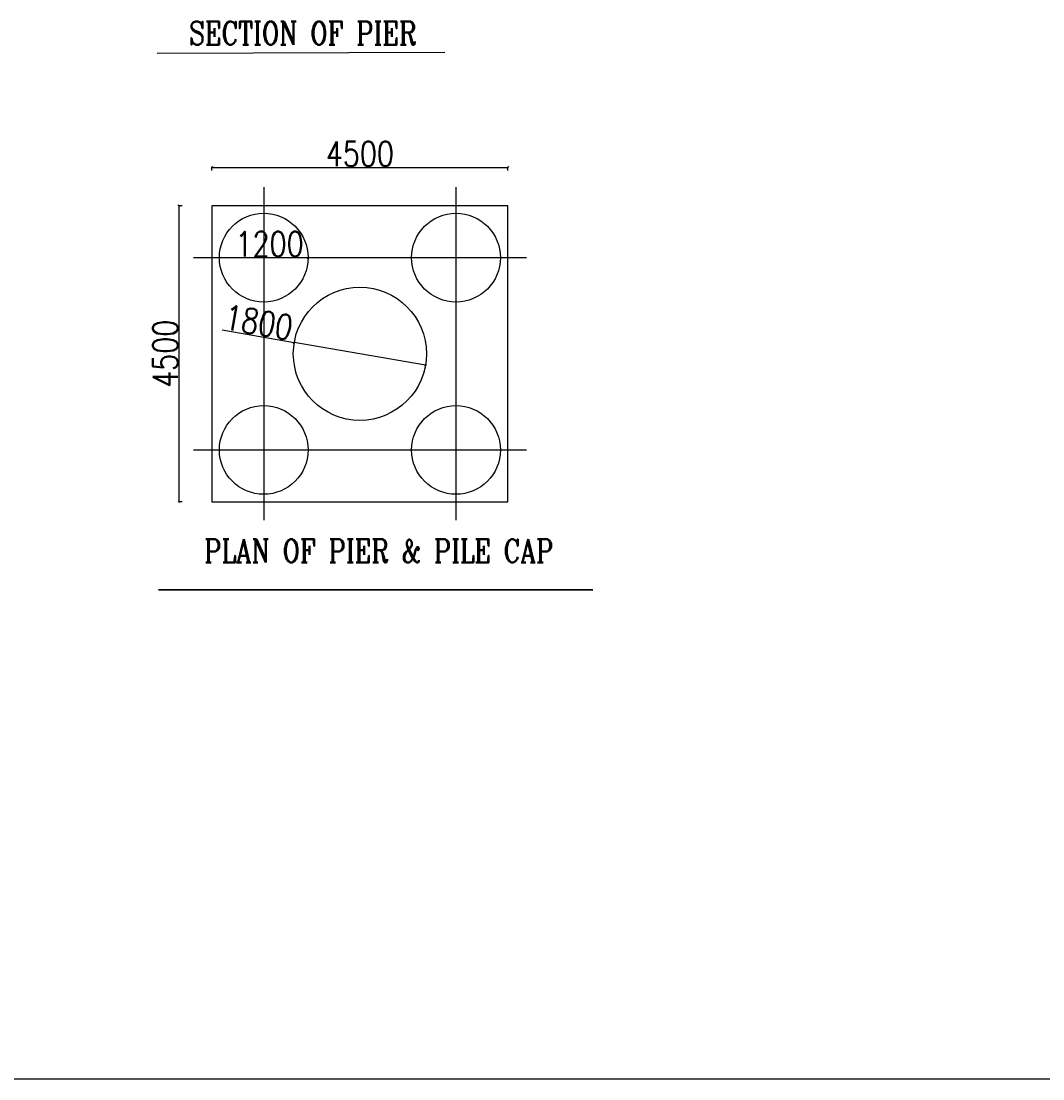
# Model space of a CAD drawing. Header units: metres. Extents: x -1603 to -1003, y 4 to 255.
# Tile 6 of 9: x -1292 to -1226, y 4 to 72. Entities that reach past the tile are written whole.
import ezdxf

# ---------------------------------------------------------------- set-up
doc = ezdxf.new("R2010")
doc.units = ezdxf.units.M
doc.header["$LTSCALE"] = 0.1
doc.header["$PDMODE"] = 34
doc.header["$PDSIZE"] = 0.25
doc.layers.add('TEXT', color=7, linetype='Continuous')
doc.styles.add('ROMANS', font='romans.shx', dxfattribs={"width": 0.8})
doc.dimstyles.new('1-100', dxfattribs={"dimscale": 0.8, "dimtxt": 0.2, "dimasz": 0.15, "dimexe": 0.05, "dimexo": 0.2, "dimgap": 0.1, "dimtad": 1, "dimdec": 0, "dimlfac": 1000, "dimzin": 1, "dimdsep": 46, "dimtxsty": 'ROMANS', "dimblk": 'OBLIQUE', "dimcen": 0.2, "dimadec": 0, "dimazin": 0, "dimtfac": 1, "dimtdec": 0, "dimtmove": 0, "dimatfit": 3, "dimldrblk": 'OPEN30', "dimfxl": 1, "dimarcsym": 0})

# ---------------------------------------------------------------- blocks, each defined once
blk = doc.blocks.new('_Oblique')
at = {"color": 0, "linetype": 'ByBlock', "lineweight": -2}
blk.add_line((-0.5, -0.5), (0.5, 0.5), dxfattribs=at)
blk = doc.blocks.new('*D113')
at = {"color": 0, "lineweight": -2, "ltscale": 0.2, "transparency": 16777216}
blk.add_line((-1278.246, 56.945), (-1273.484, 56.945), dxfattribs=at)
at = {"layer": 'Defpoints', "color": 0, "ltscale": 0.2, "transparency": 16777216}
for p in [(-1279.244, 56.945), (-1273.484, 56.945)]:
    blk.add_point(p, dxfattribs=at)
at = {"color": 0, "lineweight": -2, "ltscale": 0.2, "transparency": 16777216, "xscale": 0.12, "yscale": 0.12, "zscale": 0.12, "rotation": 359.9999999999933}
blk.add_blockref('_Oblique', (-1273.484, 56.945), dxfattribs=at)
at = {"color": 0, "ltscale": 0.2, "transparency": 16777216, "insert": (-1275.985, 57.831), "char_height": 0.52, "attachment_point": 5, "style": 'ROMANS'}
blk.add_mtext('{\\H3.1015x;1200}', dxfattribs=at)
blk = doc.blocks.new('_Open30')
at = {"color": 0, "linetype": 'ByBlock', "lineweight": -2}
for p, q in [((-1, 0.27), (0, 0)), ((0, 0), (-1, -0.27)), ((0, 0), (-1, 0))]:
    blk.add_line(p, q, dxfattribs=at)
blk = doc.blocks.new('*D114')
at = {"color": 0, "lineweight": -2, "ltscale": 0.2, "transparency": 16777216}
for p in [(-1279.073, 52.256), (-1265.868, 49.967)]:
    blk.add_line(p, (-1274.381, 51.443), dxfattribs=at)
at = {"layer": 'Defpoints', "color": 0, "ltscale": 0.2, "transparency": 16777216}
for p in [(-1274.381, 51.443), (-1265.868, 49.967)]:
    blk.add_point(p, dxfattribs=at)
at = {"color": 0, "lineweight": -2, "ltscale": 0.2, "transparency": 16777216, "xscale": 0.12, "yscale": 0.12, "zscale": 0.12}
for p, rotation in [((-1274.381, 51.443), 350.1654088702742), ((-1265.868, 49.967), 170.1654088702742)]:
    blk.add_blockref('_Oblique', p, dxfattribs=dict(at, rotation=rotation))
at = {"color": 0, "ltscale": 0.2, "transparency": 16777216, "insert": (-1276.694, 52.743), "char_height": 0.52, "attachment_point": 5, "rotation": 350.16541, "style": 'ROMANS'}
blk.add_mtext('{\\H3.1015x;1800}', dxfattribs=at)
blk = doc.blocks.new('*D96')
at = {"color": 0, "lineweight": -2, "ltscale": 0.2, "transparency": 16777216}
for p, q in [((-1279.724, 62.6), (-1279.724, 62.84)), ((-1279.724, 62.8), (-1260.524, 62.8)), ((-1260.524, 62.6), (-1260.524, 62.84))]:
    blk.add_line(p, q, dxfattribs=at)
at = {"layer": 'Defpoints', "color": 0, "ltscale": 0.2, "transparency": 16777216}
for p in [(-1260.524, 62.8), (-1279.724, 57.554), (-1260.524, 57.554)]:
    blk.add_point(p, dxfattribs=at)
at = {"color": 0, "lineweight": -2, "ltscale": 0.2, "transparency": 16777216, "xscale": 0.12, "yscale": 0.12, "zscale": 0.12, "rotation": 180}
blk.add_blockref('_Oblique', (-1279.724, 62.8), dxfattribs=at)
at = {"color": 0, "lineweight": -2, "ltscale": 0.2, "transparency": 16777216, "xscale": 0.12, "yscale": 0.12, "zscale": 0.12}
blk.add_blockref('_Oblique', (-1260.524, 62.8), dxfattribs=at)
at = {"color": 0, "ltscale": 0.2, "transparency": 16777216, "insert": (-1270.124, 63.686), "char_height": 0.52, "attachment_point": 5, "style": 'ROMANS'}
blk.add_mtext('{\\H3.1015x;4500}', dxfattribs=at)
blk = doc.blocks.new('*D115')
at = {"color": 0, "lineweight": -2, "ltscale": 0.2, "transparency": 16777216}
for p, q in [((-1281.668, 60.305), (-1281.908, 60.305)), ((-1281.868, 60.305), (-1281.868, 41.105)), ((-1281.668, 41.105), (-1281.908, 41.105))]:
    blk.add_line(p, q, dxfattribs=at)
at = {"layer": 'Defpoints', "color": 0, "ltscale": 0.2, "transparency": 16777216}
for p in [(-1279.724, 60.305), (-1281.868, 41.105), (-1279.724, 41.105)]:
    blk.add_point(p, dxfattribs=at)
at = {"color": 0, "lineweight": -2, "ltscale": 0.2, "transparency": 16777216, "xscale": 0.12, "yscale": 0.12, "zscale": 0.12}
for p, rotation in [((-1281.868, 60.305), 90), ((-1281.868, 41.105), 270)]:
    blk.add_blockref('_Oblique', p, dxfattribs=dict(at, rotation=rotation))
at = {"color": 0, "ltscale": 0.2, "transparency": 16777216, "insert": (-1282.754, 50.705), "char_height": 0.52, "attachment_point": 5, "rotation": 90, "style": 'ROMANS'}
blk.add_mtext('{\\H3.1015x;4500}', dxfattribs=at)

msp = doc.modelspace()

# ---------------------------------------------------------------- linework, layer by layer
for p, q in [((-1283.2785, 70.2206), (-1264.6183, 70.2899)), ((-1603.4869, 3.6499), (-1003.3989, 3.6499))]:
    msp.add_line(p, q)
at = {"ltscale": 0.2}
for p, q in [((-1276.3641, 61.5129), (-1276.3641, 39.8969)), ((-1263.8841, 61.5129), (-1263.8841, 39.8969)), ((-1260.5241, 60.3049), (-1279.7241, 60.3049)), ((-1279.7241, 60.3049), (-1279.7241, 41.1049)), ((-1260.5241, 41.1049), (-1260.5241, 60.3049)), ((-1280.9321, 56.9449), (-1259.3161, 56.9449)), ((-1280.9321, 44.4649), (-1259.3161, 44.4649)), ((-1279.7241, 41.1049), (-1270.1241, 41.1049)), ((-1270.1241, 41.1049), (-1260.5241, 41.1049))]:
    msp.add_line(p, q, dxfattribs=at)
at = {"lineweight": 30}
msp.add_lwpolyline([(-1283.2065, 35.3911), (-1254.9969, 35.3911)], dxfattribs=at)
at = {"ltscale": 0.2}
for centre, radius in [((-1276.3641, 56.9449), 2.88), ((-1263.8841, 56.9449), 2.88), ((-1270.1241, 50.7049), 4.32), ((-1276.3641, 44.4649), 2.88), ((-1263.8841, 44.4649), 2.88)]:
    msp.add_circle(centre, radius, dxfattribs=at)

# ---------------------------------------------------------------- texts
at = {"layer": 'TEXT', "char_height": 1.5, "width": 66.212311, "attachment_point": 5, "style": 'ROMANS'}
for s, insert in [('{\\Fromanc|c0;SECTION OF PIER}', (-1273.833, 71.5161)), ('{\\Fromanc|c0;PLAN OF PIER & PILE CAP}', (-1268.8954, 37.915))]:
    msp.add_mtext(s, dxfattribs=dict(at, insert=insert))

# ---------------------------------------------------------------- dimensions: what is measured, and where the dimension line sits
at = {"ltscale": 0.2}
dim = msp.add_linear_dim(base=(-1260.5241, 62.7996), p1=(-1279.7241, 57.5543), p2=(-1260.5241, 57.5543), text='{\\H3.1015x;4500}', dimstyle='1-100', override={"dimtxt": 0.65, "dimfxl": 0.25, "dimfxlon": 1}, dxfattribs=at)
dim.commit()
dim.dimension.update_dxf_attribs({"geometry": '*D96', "text_midpoint": (-1270.1241, 63.686)})
dim = msp.add_linear_dim(base=(-1281.8679, 41.1049), p1=(-1279.7241, 60.3049), p2=(-1279.7241, 41.1049), angle=90, text='{\\H3.1015x;4500}', dimstyle='1-100', override={"dimtxt": 0.65, "dimfxl": 0.25, "dimfxlon": 1}, dxfattribs=at)
dim.commit()
dim.dimension.update_dxf_attribs({"geometry": '*D115', "text_midpoint": (-1281.8679, 50.7049), "dimtype": 160})
dim = msp.add_diameter_dim_2p(p1=(-1279.2441, 56.9449), p2=(-1273.4841, 56.9449), text='{\\H3.1015x;1200}', dimstyle='1-100', override={"dimtxt": 0.65, "dimfxl": 0.25, "dimfxlon": 1}, dxfattribs=at)
dim.commit()
dim.dimension.update_dxf_attribs({"geometry": '*D113', "text_midpoint": (-1275.9852, 56.9449), "dimtype": 163})
dim = msp.add_diameter_dim_2p(p1=(-1265.8676, 49.967), p2=(-1274.3806, 51.4428), text='{\\H3.1015x;1800}', dimstyle='1-100', override={"dimtxt": 0.65, "dimfxl": 0.25, "dimfxlon": 1}, dxfattribs=at)
dim.commit()
dim.dimension.update_dxf_attribs({"geometry": '*D114', "text_midpoint": (-1276.6935, 52.7434)})

doc.saveas('drawing.dxf')
